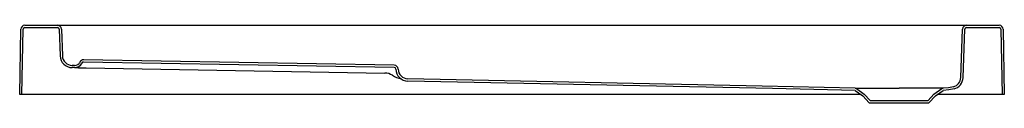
# Model space of a CAD drawing. Header units: metres. Extents: x 8246.6 to 8248.3, y 2227.73 to 2227.86.
import ezdxf

# ---------------------------------------------------------------- set-up
doc = ezdxf.new("R2010")
doc.units = ezdxf.units.M
doc.layers.add('SANINDUSA', color=3, linetype='Continuous')

msp = doc.modelspace()

# ---------------------------------------------------------------- linework, layer by layer
at = {"layer": 'SANINDUSA'}
for p, q in [((8246.5956, 2227.7399), (8246.5975, 2227.853)), ((8246.5995, 2227.7399), (8246.6014, 2227.8529)), ((8246.6045, 2227.8599), (8246.6609, 2227.8599)), ((8246.6045, 2227.856), (8246.6609, 2227.856)), ((8246.6609, 2227.8599), (8246.6879, 2227.8599)), ((8246.664, 2227.853), (8246.6656, 2227.8068)), ((8246.6679, 2227.8531), (8246.6695, 2227.8069)), ((8246.6879, 2227.8599), (8248.2074, 2227.8599)), ((8248.2074, 2227.8599), (8248.2344, 2227.8599)), ((8248.2245, 2227.7694), (8248.2274, 2227.8531)), ((8248.2284, 2227.7692), (8248.2313, 2227.853)), ((8248.2344, 2227.8599), (8248.2908, 2227.8599)), ((8248.2344, 2227.856), (8248.2908, 2227.856)), ((8248.2939, 2227.8529), (8248.2959, 2227.7399)), ((8248.2978, 2227.853), (8248.2998, 2227.7399)), ((8246.6906, 2227.7866), (8246.6861, 2227.7866)), ((8246.6907, 2227.7905), (8246.6862, 2227.7905)), ((8247.2437, 2227.7869), (8246.7062, 2227.7963)), ((8247.2438, 2227.7908), (8246.7063, 2227.8002)), ((8246.7106, 2227.7862), (8247.2274, 2227.7772)), ((8248.0437, 2227.7504), (8248.0574, 2227.7408)), ((8248.178, 2227.7408), (8248.1917, 2227.7504)), ((8248.0519, 2227.7399), (8246.5956, 2227.7399)), ((8248.0414, 2227.7472), (8248.0548, 2227.7378)), ((8248.0548, 2227.7378), (8248.066, 2227.7258)), ((8248.0574, 2227.7408), (8248.0677, 2227.7297)), ((8248.1677, 2227.7297), (8248.178, 2227.7408)), ((8248.1694, 2227.7258), (8248.1805, 2227.7378)), ((8248.1805, 2227.7378), (8248.1939, 2227.7472)), ((8248.2998, 2227.7399), (8248.1835, 2227.7399)), ((8248.066, 2227.7258), (8248.1694, 2227.7258)), ((8248.0677, 2227.7297), (8248.1677, 2227.7297))]:
    msp.add_line(p, q, dxfattribs=at)
at = {"layer": 'SANINDUSA', "flags": 128}
for points in [[(8246.6906, 2227.7866), (8246.6907, 2227.7866), (8246.691, 2227.7865), (8246.6916, 2227.7865), (8246.6923, 2227.7865), (8246.6933, 2227.7865), (8246.6944, 2227.7865), (8246.6957, 2227.7865), (8246.6972, 2227.7864), (8246.6988, 2227.7864), (8246.7006, 2227.7864), (8246.7024, 2227.7863), (8246.7044, 2227.7863), (8246.7064, 2227.7863), (8246.7085, 2227.7862), (8246.7106, 2227.7862)], [(8248.0414, 2227.7472), (8247.8984, 2227.7502), (8247.2672, 2227.7634)], [(8248.0415, 2227.7511), (8247.8805, 2227.7545), (8247.2673, 2227.7673)], [(8248.0415, 2227.7511), (8248.0428, 2227.7508), (8248.0437, 2227.7504)], [(8248.0415, 2227.7511), (8248.0415, 2227.7511), (8248.0416, 2227.7511), (8248.0422, 2227.7511), (8248.0431, 2227.7511), (8248.0444, 2227.7511), (8248.0464, 2227.7511), (8248.0488, 2227.7511), (8248.0519, 2227.7511), (8248.0554, 2227.7511), (8248.0593, 2227.7511), (8248.0635, 2227.7511), (8248.0683, 2227.7511), (8248.0735, 2227.7511), (8248.0788, 2227.7511), (8248.1176, 2227.7511)], [(8248.1917, 2227.7504), (8248.1927, 2227.7509), (8248.1939, 2227.7511)], [(8248.2118, 2227.7535), (8248.203, 2227.7518), (8248.1939, 2227.7511)], [(8248.2127, 2227.7497), (8248.2035, 2227.7479), (8248.1939, 2227.7472)]]:
    msp.add_lwpolyline(points, dxfattribs=at)
at = {"layer": 'SANINDUSA'}
for centre, radius, start, end in [((8246.6045, 2227.8529), 0.007, 90, 179), ((8246.6045, 2227.8529), 0.0031, 90, 179), ((8246.6609, 2227.8529), 0.007, 2, 90), ((8246.6609, 2227.8529), 0.0031, 2, 90), ((8248.2344, 2227.8529), 0.007, 90, 178), ((8248.2344, 2227.8529), 0.0031, 90, 178), ((8248.2908, 2227.8529), 0.007, 1, 90), ((8248.2908, 2227.8529), 0.0031, 1, 90), ((8246.6865, 2227.8075), 0.0209, 182, 269), ((8246.6865, 2227.8075), 0.017, 182, 269), ((8246.6908, 2227.8005), 0.0139, 269, 334.6843), ((8246.6908, 2227.8005), 0.01, 269, 334.6843), ((8246.7062, 2227.7932), 0.007, 89, 154.6843), ((8246.7062, 2227.7932), 0.0031, 89, 154.6843), ((8247.2436, 2227.7838), 0.0031, 1.1927, 89.0004), ((8247.2436, 2227.7838), 0.007, 1.1936, 89.0002), ((8247.2269, 2227.7511), 0.0261, 58.4071, 88.9993), ((8247.2668, 2227.8155), 0.0496, 238.1475, 257.3944), ((8247.2676, 2227.7843), 0.0209, 181.2079, 268.7856), ((8247.2676, 2227.7843), 0.017, 181.2081, 268.7855), ((8248.2075, 2227.7699), 0.017, 284.4772, 358.0002), ((8248.2075, 2227.7699), 0.0209, 284.4778, 358), ((8248.1597, 2205.7777), 21.9734, 89.91269, 90.10983), ((8248.0414, 2227.7471), 0.0001, 55, 88.8024), ((8248.1939, 2227.7471), 0.0001, 90.9224, 125)]:
    msp.add_arc(centre, radius, start, end, dxfattribs=at)

doc.saveas('drawing.dxf')
